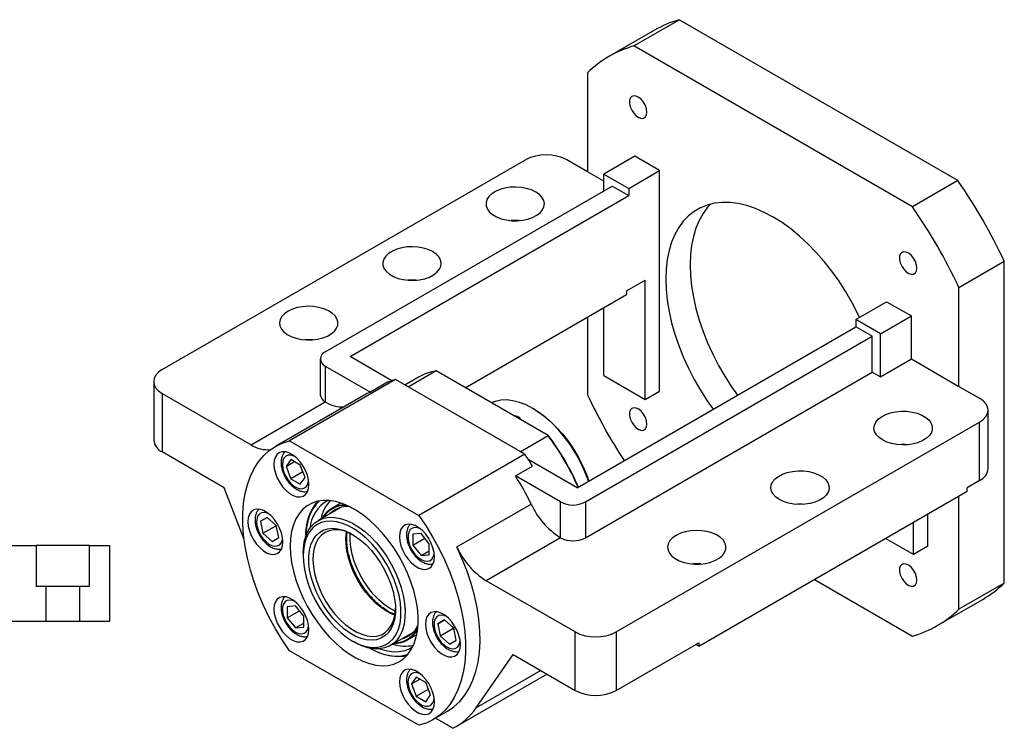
# Paper-space layout 'MBCS40L-J' of a CAD drawing. Header units: millimetres. Extents: x 10 to 324, y 10 to 205.
# Tile 4 of 4: x 179 to 291, y 124 to 205. Entities that reach past the tile are written whole.
import ezdxf

# ---------------------------------------------------------------- set-up
doc = ezdxf.new("R2010")
doc.units = ezdxf.units.MM

psp = doc.layouts.new('MBCS40L-J')

# ---------------------------------------------------------------- linework, layer by layer
at = {"color": 7, "linetype": 'Continuous', "lineweight": 25}
for p, q in [((249.146, 201.9652), (254.3314, 204.9587)), ((286.1512, 186.5895), (254.3314, 204.9587)), ((251.4928, 203.7547), (246.3074, 200.7612)), ((280.9658, 183.596), (249.146, 201.9652)), ((243.8427, 198.9027), (243.8427, 187.6072)), ((195.288, 165.0199), (236.7716, 188.9679)), ((243.8427, 187.6072), (241.4856, 188.9679)), ((249.2638, 189.3769), (245.7283, 187.3359)), ((252.0922, 187.7441), (249.2638, 189.3769)), ((245.7283, 186.5186), (243.8427, 187.6072)), ((245.7283, 185.4308), (245.7283, 187.3359)), ((245.7283, 187.3359), (248.5567, 185.703)), ((248.5567, 185.703), (252.0922, 187.7441)), ((252.0922, 162.5674), (252.0922, 187.7441)), ((213.9085, 167.0616), (246.6711, 185.975)), ((246.6711, 185.975), (248.5567, 184.8865)), ((248.5567, 185.703), (248.5567, 184.8865)), ((286.1512, 186.5895), (280.9658, 183.596)), ((216.7369, 166.5173), (248.5567, 184.8865)), ((286.2691, 174.4104), (291.4545, 177.4039)), ((291.4545, 140.6596), (291.4545, 177.4039)), ((248.321, 173.9993), (250.4423, 175.2239)), ((250.4423, 161.6149), (250.4423, 175.2239)), ((286.2691, 163.1149), (286.2691, 174.4104)), ((229.8907, 162.9514), (248.321, 173.591)), ((248.321, 173.9993), (248.321, 173.591)), ((245.7283, 164.3363), (245.7283, 172.0943)), ((274.484, 170.7356), (278.0195, 172.7766)), ((278.0195, 172.7766), (280.8479, 171.1438)), ((243.8427, 171.0057), (243.8427, 162.1583)), ((277.3124, 169.1027), (280.8479, 171.1438)), ((280.8479, 166.2445), (280.8479, 171.1438)), ((242.6641, 151.5498), (274.484, 169.919)), ((277.3124, 169.1027), (274.484, 170.7356)), ((274.484, 170.7356), (274.484, 169.919)), ((276.3696, 168.8305), (274.484, 169.919)), ((243.607, 149.917), (276.3696, 168.8305)), ((276.3696, 164.7478), (276.3696, 168.8305)), ((277.3124, 164.2035), (277.3124, 169.1027)), ((221.5083, 163.7628), (216.7369, 166.5173)), ((213.3227, 166.2452), (213.3227, 162.1625)), ((213.9085, 165.4288), (219.0603, 162.4547)), ((213.9085, 165.4288), (213.9085, 161.3461)), ((277.3124, 164.2035), (280.8479, 166.2445)), ((280.8479, 166.2445), (286.2691, 163.1149)), ((224.6206, 164.1861), (223.0044, 163.2531)), ((226.5588, 164.8749), (223.3769, 163.0381)), ((239.3477, 157.4921), (226.5588, 164.8749)), ((243.607, 145.8343), (276.3696, 164.7478)), ((245.7283, 164.3363), (250.4423, 161.6149)), ((276.3696, 164.7478), (277.3124, 164.2035)), ((194.3117, 163.6592), (194.3117, 156.9908)), ((221.9212, 163.8784), (209.8297, 156.8981)), ((221.0166, 163.584), (219.0603, 162.4547)), ((236.6785, 155.3592), (221.9212, 163.8784)), ((286.2691, 163.1149), (288.6261, 161.7543)), ((195.288, 162.2985), (195.288, 155.6301)), ((195.288, 162.2985), (205.4253, 156.4464)), ((218.3442, 162.1024), (208.209, 156.2515)), ((250.4423, 161.6149), (252.0922, 162.5674)), ((205.4253, 156.4464), (213.9105, 161.3449)), ((213.9085, 161.3461), (213.9105, 161.3449)), ((237.7155, 160.5292), (237.5977, 160.5972)), ((289.6024, 153.7252), (289.6024, 160.3936)), ((247.1425, 135.0849), (288.6261, 159.0329)), ((288.6261, 152.3645), (288.6261, 159.0329)), ((236.1658, 155.6552), (239.3477, 157.4921)), ((239.3477, 157.4921), (239.4307, 157.4441)), ((209.8297, 156.8981), (224.587, 148.3789)), ((202.3591, 151.5481), (195.288, 155.6301)), ((236.6785, 155.3592), (224.587, 148.3789)), ((209.9687, 154.7507), (209.4244, 153.9762)), ((209.4244, 153.9762), (210.3673, 154.5206)), ((211.0574, 154.1222), (209.9687, 154.7507)), ((211.6017, 152.7193), (211.0574, 154.1222)), ((242.6641, 151.5498), (237.0913, 154.767)), ((209.4244, 153.9762), (209.9687, 152.5733)), ((211.3492, 153.3702), (209.9687, 152.5733)), ((235.6267, 152.8911), (237.583, 154.0205)), ((209.9687, 152.5733), (211.0574, 151.9448)), ((211.0574, 151.9448), (211.6017, 152.7193)), ((240.7785, 149.917), (235.6267, 152.8911)), ((288.6261, 152.3645), (287.2119, 151.5481)), ((204.6336, 145.6483), (202.3591, 151.5481)), ((256.5706, 133.451), (287.2119, 151.1398)), ((287.2119, 151.1398), (287.2119, 151.5481)), ((215.6892, 149.7928), (214.6431, 149.1888)), ((228.9329, 144.781), (237.4182, 149.6794)), ((240.7785, 145.8343), (240.7785, 149.917)), ((243.607, 149.917), (243.607, 145.8343)), ((286.2691, 137.6661), (286.2691, 150.5955)), ((215.6919, 149.294), (213.092, 147.793)), ((215.5531, 149.211), (215.616, 149.2727)), ((282.7335, 144.8785), (282.7335, 148.5545)), ((207.2627, 148.1626), (206.4929, 147.7181)), ((206.4929, 147.7181), (207.2628, 148.1625)), ((206.4929, 147.7181), (206.7747, 146.3411)), ((208.3143, 147.2302), (207.2627, 148.1626)), ((208.1835, 147.3461), (208.2186, 147.1746)), ((281.0836, 143.9261), (281.0836, 147.602)), ((206.7747, 146.3411), (208.2186, 147.1746)), ((206.7747, 146.3411), (207.8263, 145.4087)), ((208.2186, 147.1746), (208.3494, 147.0587)), ((208.5961, 145.8532), (208.3143, 147.2302)), ((224.8464, 146.3304), (223.9036, 146.2461)), ((223.9036, 146.2461), (223.9036, 144.989)), ((225.7892, 145.1576), (224.8464, 146.3304)), ((207.8263, 145.4087), (208.5961, 145.8532)), ((223.9036, 144.989), (225.2841, 145.7859)), ((225.7892, 143.9004), (225.7892, 145.1576)), ((240.7765, 145.8355), (232.2912, 140.9371)), ((240.7785, 145.8343), (240.7765, 145.8355)), ((281.0836, 143.9261), (277.8998, 145.7641)), ((173.6029, 144.9499), (180.8809, 144.9499)), ((180.8809, 144.9499), (180.8809, 140.2833)), ((186.9916, 144.9499), (180.8809, 144.9499)), ((186.9916, 140.2833), (186.9916, 144.9499)), ((186.9916, 144.9499), (189.2696, 144.9499)), ((189.2696, 144.9499), (189.2696, 136.2833)), ((211.3865, 144.0235), (211.3865, 143.7513)), ((223.9036, 144.989), (224.8464, 143.8161)), ((224.8464, 143.8161), (225.7892, 144.3604)), ((282.7335, 144.8785), (281.0836, 143.9261)), ((224.8464, 143.8161), (225.7892, 143.9004)), ((242.4284, 135.0849), (232.2912, 140.9371)), ((269.7665, 141.0688), (280.9658, 134.6036)), ((291.4545, 140.6596), (286.2691, 137.6661)), ((182.021, 140.2833), (180.8809, 140.2833)), ((182.021, 136.2833), (182.021, 140.2833)), ((185.8516, 140.2833), (182.021, 140.2833)), ((185.8516, 140.2833), (185.8516, 136.2833)), ((186.9916, 140.2833), (185.8516, 140.2833)), ((283.8043, 135.8076), (288.9898, 138.801)), ((210.513, 138.0533), (209.5702, 137.969)), ((209.5702, 137.969), (209.5702, 136.7118)), ((209.5702, 136.7118), (210.9507, 137.5088)), ((211.4558, 136.8804), (210.513, 138.0533)), ((182.021, 136.2833), (170.9363, 136.2833)), ((185.8516, 136.2833), (182.021, 136.2833)), ((189.2696, 136.2833), (185.8516, 136.2833)), ((209.5702, 136.7118), (210.513, 135.539)), ((210.513, 135.539), (211.4558, 136.0833)), ((211.4558, 135.6233), (211.4558, 136.8804)), ((227.5331, 136.4608), (226.7633, 136.0162)), ((226.7633, 136.0162), (227.5332, 136.4607)), ((228.5847, 135.5283), (227.5331, 136.4608)), ((210.513, 135.539), (211.4558, 135.6233)), ((221.3246, 133.5321), (223.9246, 135.033)), ((223.8682, 134.9779), (223.7833, 134.9543)), ((226.7633, 136.0162), (227.0451, 134.6392)), ((227.0451, 134.6392), (228.489, 135.4728)), ((228.4539, 135.6443), (228.489, 135.4728)), ((228.489, 135.4728), (228.6198, 135.3568)), ((228.8665, 134.1514), (228.5847, 135.5283)), ((242.4284, 128.4165), (242.4284, 135.0849)), ((247.1425, 135.0849), (247.1425, 128.4165)), ((216.9717, 134.0764), (217.2074, 133.9403)), ((223.309, 134.1773), (224.3552, 134.7812)), ((227.0451, 134.6392), (228.0967, 133.7068)), ((228.0967, 133.7068), (228.8665, 134.1514)), ((247.1425, 128.4165), (256.5706, 133.8592)), ((256.5706, 133.8592), (256.5706, 133.451)), ((224.587, 124.427), (209.8297, 132.9462)), ((256.5706, 133.451), (256.217, 133.6551)), ((231.1306, 126.4151), (235.3574, 132.4986)), ((235.3574, 132.4986), (242.4284, 128.4165)), ((224.302, 129.9246), (223.7577, 129.1502)), ((223.7577, 129.1502), (224.7007, 129.6945)), ((225.3907, 129.2962), (224.302, 129.9246)), ((228.8574, 124.2941), (239.2135, 130.2725)), ((223.7577, 129.1502), (224.302, 127.7472)), ((224.302, 127.7472), (225.6825, 128.5441)), ((225.935, 127.8932), (225.3907, 129.2962)), ((224.302, 127.7472), (225.3907, 127.1187)), ((225.3907, 127.1187), (225.935, 127.8932)), ((226.2076, 125.0737), (227.8575, 126.0262)), ((228.473, 124.0886), (226.4871, 125.2351))]:
    psp.add_line(p, q, dxfattribs=at)
at = {"color": 8, "linetype": 'Continuous', "lineweight": 25}
psp.add_line((238.513, 130.6768), (231.1306, 126.4151), dxfattribs=at)
at = {"color": 7, "linetype": 'Continuous', "lineweight": 25, "flags": 128}
for points in [[(250.6409, 194.4085), (250.5964, 194.7752), (250.4669, 195.1607), (250.2638, 195.5307), (250.0052, 195.8524), (249.7141, 196.0972), (249.4163, 196.2433), (249.1383, 196.2778), (248.9049, 196.1976), (248.7367, 196.0098), (248.6486, 195.7311), (248.6486, 195.3863), (248.7367, 195.006), (248.9049, 194.6239), (249.1383, 194.2742), (249.4163, 193.9878), (249.7141, 193.7901), (250.0052, 193.6988), (250.2638, 193.7219), (250.4669, 193.8574), (250.5964, 194.0933), (250.6409, 194.4085)], [(237.9501, 185.294), (237.4614, 185.527), (236.9052, 185.7023), (236.3016, 185.8137), (235.6724, 185.8571), (235.0403, 185.831), (234.4282, 185.7363), (233.8582, 185.5765), (233.3509, 185.3572), (232.9246, 185.0865), (232.5948, 184.7742), (232.3733, 184.4314), (232.2682, 184.0706), (232.2833, 183.7049), (232.418, 183.3474), (232.6675, 183.0111), (233.0227, 182.7082), (233.4708, 182.4495), (233.9956, 182.2444), (234.5781, 182.1004), (235.1973, 182.0227), (235.8309, 182.014), (236.4558, 182.0746), (237.0496, 182.2025), (237.5907, 182.3929), (238.0596, 182.639), (238.4393, 182.9318), (238.7162, 183.2609), (238.8803, 183.6143), (238.9255, 183.9792), (238.8502, 184.3424), (238.6573, 184.6909), (238.3536, 185.0119), (237.9501, 185.294)], [(274.9212, 170.988), (274.728, 171.394), (274.0733, 172.6646), (273.357, 173.9052), (272.584, 175.1075), (271.7595, 176.2632), (270.8893, 177.3643), (269.9792, 178.4035), (269.0355, 179.3735), (268.0647, 180.2677), (267.0732, 181.0801), (266.068, 181.8051), (265.0559, 182.4378), (264.0437, 182.9737), (263.0385, 183.4093), (262.0471, 183.7416), (261.0762, 183.9683), (260.1325, 184.0879), (259.2224, 184.0995), (258.3522, 184.0031), (257.5278, 183.7993), (256.7547, 183.4895), (256.0384, 183.0758), (255.3837, 182.5612), (254.7951, 181.9489), (254.2766, 181.2434), (253.8317, 180.4493), (253.4634, 179.5721), (253.1744, 178.6179), (252.9665, 177.593), (252.8412, 176.5045), (252.7993, 175.3599), (252.8412, 174.167), (252.9665, 172.9339), (253.1744, 171.669), (253.4634, 170.381), (253.8317, 169.0786), (254.2766, 167.7709), (254.7951, 166.4666), (255.3837, 165.1748), (256.0384, 163.9042), (256.7547, 162.6635), (257.5278, 161.4613), (258.1957, 160.516)], [(257.8928, 183.9042), (257.5764, 183.5546), (257.0579, 182.849), (256.613, 182.0549), (256.2447, 181.1777), (255.9557, 180.2235), (255.7478, 179.1986), (255.6225, 178.1101), (255.5806, 176.9655)], [(226.165, 178.4906), (225.6763, 178.7236), (225.1201, 178.8989), (224.5165, 179.0103), (223.8873, 179.0537), (223.2552, 179.0276), (222.6431, 178.9329), (222.0731, 178.7731), (221.5658, 178.5538), (221.1395, 178.2831), (220.8097, 177.9708), (220.5882, 177.628), (220.4831, 177.2672), (220.4982, 176.9015), (220.6329, 176.544), (220.8824, 176.2077), (221.2376, 175.9048), (221.6857, 175.6461), (222.2105, 175.441), (222.793, 175.297), (223.4122, 175.2193), (224.0458, 175.2106), (224.6707, 175.2712), (225.2644, 175.3991), (225.8056, 175.5895), (226.2745, 175.8356), (226.6542, 176.1284), (226.9311, 176.4575), (227.0951, 176.8109), (227.1404, 177.1757), (227.0651, 177.539), (226.8722, 177.8875), (226.5685, 178.2085), (226.165, 178.4906)], [(281.4743, 176.6088), (281.4298, 176.9755), (281.3002, 177.361), (281.0971, 177.731), (280.8385, 178.0527), (280.5474, 178.2974), (280.2496, 178.4436), (279.9717, 178.4781), (279.7382, 178.3978), (279.57, 178.2101), (279.482, 177.9314), (279.482, 177.5866), (279.57, 177.2062), (279.7382, 176.8242), (279.9717, 176.4745), (280.2496, 176.188), (280.5474, 175.9904), (280.8385, 175.8991), (281.0971, 175.9222), (281.3002, 176.0577), (281.4298, 176.2936), (281.4743, 176.6088)], [(255.5806, 176.9655), (255.6225, 175.7726), (255.7478, 174.5395), (255.9557, 173.2746), (256.2447, 171.9866), (256.613, 170.6842), (257.0579, 169.3765), (257.5764, 168.0722), (258.165, 166.7804), (258.8197, 165.5098), (259.536, 164.2691), (260.309, 163.0669), (260.977, 162.1216)], [(209.6658, 171.6872), (209.2624, 171.4051), (208.9586, 171.0841), (208.7657, 170.7356), (208.6905, 170.3723), (208.7357, 170.0074), (208.8997, 169.6541), (209.1766, 169.325), (209.5563, 169.0322), (210.0253, 168.7861), (210.5664, 168.5957), (211.1601, 168.4678), (211.7851, 168.4072), (212.4186, 168.4159), (213.0378, 168.4936), (213.6203, 168.6376), (214.1452, 168.8427), (214.5933, 169.1014), (214.9484, 169.4043), (215.1979, 169.7406), (215.3326, 170.0981), (215.3477, 170.4638), (215.2426, 170.8246), (215.0211, 171.1674), (214.6913, 171.4797), (214.2651, 171.7504), (213.7577, 171.9697), (213.1877, 172.1295), (212.5756, 172.2242), (211.9435, 172.2503), (211.3143, 172.2069), (210.7107, 172.0955), (210.1545, 171.9202), (209.6658, 171.6872)], [(212.4905, 168.4213), (211.9435, 168.4398), (211.5552, 168.4213)], [(195.288, 165.0199), (194.8734, 164.7283), (194.5654, 164.3956), (194.3757, 164.0346), (194.3117, 163.6592), (194.3757, 163.2838), (194.5654, 162.9228), (194.8734, 162.5901), (195.288, 162.2985)], [(243.966, 152.3014), (243.8439, 152.6507), (243.4492, 153.6361), (242.9858, 154.6075), (242.4593, 155.5533), (241.8758, 156.4625), (241.2421, 157.3245), (240.5656, 158.1292), (239.8543, 158.867), (239.1166, 159.5294), (238.3611, 160.1087), (237.5965, 160.5979), (236.832, 160.9913), (236.0765, 161.2845), (235.3387, 161.4738), (234.6275, 161.5572), (233.951, 161.5336), (233.3173, 161.4032), (232.8674, 161.233)], [(288.6261, 159.0329), (289.0406, 159.3245), (289.3487, 159.6572), (289.5383, 160.0182), (289.6024, 160.3936), (289.5383, 160.769), (289.3487, 161.13), (289.0406, 161.4627), (288.6261, 161.7543)], [(237.7155, 160.5292), (238.0974, 160.2965), (238.8589, 159.7596), (239.6064, 159.1346), (240.331, 158.4291), (241.0238, 157.6516), (241.6764, 156.8116), (242.2809, 155.9192), (242.83, 154.9854), (243.3171, 154.0214), (243.7361, 153.0389), (243.9955, 152.3184)], [(250.6409, 158.8033), (250.5964, 159.17), (250.4669, 159.5555), (250.2638, 159.9255), (250.0052, 160.2472), (249.7141, 160.492), (249.4163, 160.6381), (249.1383, 160.6726), (248.9049, 160.5924), (248.7367, 160.4046), (248.6486, 160.1259), (248.6486, 159.7811), (248.7367, 159.4008), (248.9049, 159.0188), (249.1383, 158.669), (249.4163, 158.3826), (249.7141, 158.1849), (250.0052, 158.0936), (250.2638, 158.1167), (250.4669, 158.2522), (250.5964, 158.4881), (250.6409, 158.8033)], [(277.5481, 156.9919), (277.1446, 157.274), (276.8409, 157.5951), (276.6479, 157.9435), (276.5727, 158.3068), (276.6179, 158.6717), (276.7819, 159.025), (277.0588, 159.3541), (277.4386, 159.647), (277.9075, 159.893), (278.4486, 160.0834), (279.0424, 160.2113), (279.6673, 160.272), (280.3008, 160.2633), (280.9201, 160.1855), (281.5026, 160.0415), (282.0274, 159.8364), (282.4755, 159.5777), (282.8307, 159.2748), (283.0802, 158.9385), (283.2149, 158.581), (283.2299, 158.2153), (283.1249, 157.8545), (282.9034, 157.5118), (282.5736, 157.1994), (282.1473, 156.9287), (281.64, 156.7095), (281.07, 156.5496), (280.4579, 156.4549), (279.8258, 156.4288), (279.1966, 156.4723), (278.5929, 156.5836), (278.0367, 156.759), (277.5481, 156.9919)], [(209.8297, 132.9462), (208.997, 134.1728), (208.2207, 135.4439), (207.506, 136.7507), (206.8577, 138.0843), (206.2805, 139.4357), (205.7781, 140.7954), (205.3541, 142.1542), (205.0114, 143.5028), (204.7522, 144.8319), (204.5785, 146.1325), (204.4913, 147.3955), (204.4913, 148.6124), (204.5785, 149.7748), (204.7522, 150.8747), (205.0114, 151.9047), (205.3541, 152.8575), (205.7781, 153.7268), (206.2805, 154.5065), (206.8577, 155.1913), (207.506, 155.7765), (208.2207, 156.2582), (208.997, 156.6329), (209.8297, 156.8981)], [(208.0382, 154.2322), (208.0819, 153.7259), (208.2114, 153.1912), (208.4208, 152.6514), (208.7011, 152.1302), (209.0399, 151.6503), (209.4225, 151.2327), (209.8322, 150.8956), (210.2511, 150.6539), (210.6607, 150.5179), (211.0434, 150.4937), (211.3822, 150.5824), (211.6625, 150.7801), (211.8719, 151.078), (212.0013, 151.4633), (212.0451, 151.919), (212.0013, 152.4253), (211.8719, 152.96), (211.6625, 153.4998), (211.3822, 154.021), (211.0434, 154.5009), (210.6607, 154.9185), (210.2511, 155.2556), (209.8322, 155.4974), (209.4225, 155.6333), (209.0399, 155.6575), (208.7011, 155.5688), (208.4208, 155.3712), (208.2114, 155.0732), (208.0819, 154.6879), (208.0382, 154.2322)], [(265.763, 150.1885), (265.3595, 150.4706), (265.0558, 150.7917), (264.8628, 151.1401), (264.7876, 151.5034), (264.8328, 151.8683), (264.9968, 152.2216), (265.2737, 152.5507), (265.6535, 152.8436), (266.1224, 153.0896), (266.6635, 153.28), (267.2573, 153.4079), (267.8822, 153.4686), (268.5157, 153.4599), (269.1349, 153.3821), (269.7175, 153.2381), (270.2423, 153.033), (270.6904, 152.7743), (271.0456, 152.4714), (271.295, 152.1351), (271.4297, 151.7776), (271.4448, 151.4119), (271.3397, 151.0511), (271.1183, 150.7084), (270.7885, 150.396), (270.3622, 150.1253), (269.8549, 149.9061), (269.2849, 149.7462), (268.6728, 149.6515), (268.0407, 149.6254), (267.4114, 149.6689), (266.8078, 149.7802), (266.2516, 149.9556), (265.763, 150.1885)], [(209.9015, 144.8807), (209.9429, 143.9599), (210.0666, 143.0018), (210.2713, 142.0172), (210.5545, 141.0172), (210.9131, 140.0132), (211.3431, 139.0166), (211.8395, 138.0386), (212.3967, 137.0904), (213.0085, 136.1826), (213.6678, 135.3256), (214.3673, 134.529), (215.0989, 133.802), (215.8544, 133.1527), (216.6253, 132.5884), (217.4028, 132.1157), (218.1781, 131.7398), (218.9424, 131.465), (219.687, 131.2944), (220.4036, 131.2299), (221.084, 131.2724), (221.7204, 131.4212), (222.3057, 131.6747), (222.8333, 132.0301), (223.2971, 132.4833), (223.692, 133.0291), (224.0134, 133.6615), (224.2576, 134.3731), (224.422, 135.1561), (224.5047, 136.0014), (224.5047, 136.8995), (224.422, 137.8403), (224.2576, 138.813), (224.0134, 139.8067), (223.692, 140.8101), (223.2971, 141.8119), (222.8333, 142.8006), (222.3057, 143.7651), (221.7204, 144.6944), (221.084, 145.578), (220.4036, 146.406), (219.687, 147.1689), (218.9424, 147.858), (218.1781, 148.4657), (217.4028, 148.9849), (216.6253, 149.4098), (215.8544, 149.7356), (215.0989, 149.9586), (214.3673, 150.0763), (213.6678, 150.0874), (213.0085, 149.9916), (212.3967, 149.7901), (211.8395, 149.4853), (211.3431, 149.0804), (210.9131, 148.5802), (210.5545, 147.9902), (210.2713, 147.3173), (210.0666, 146.5689), (209.9429, 145.7537), (209.9015, 144.8807)], [(213.2408, 150.0383), (212.8752, 149.6713), (212.4794, 149.1258), (212.1583, 148.4923), (211.9158, 147.7781), (211.7547, 146.9917), (211.6769, 146.1423), (211.6708, 145.9347)], [(205.0696, 147.6701), (205.1134, 147.1638), (205.2428, 146.6291), (205.4523, 146.0893), (205.7325, 145.5681), (206.0714, 145.0882), (206.454, 144.6706), (206.8637, 144.3335), (207.2825, 144.0917), (207.6922, 143.9558), (208.0748, 143.9316), (208.4137, 144.0203), (208.6939, 144.218), (208.9034, 144.5159), (209.0328, 144.9012), (209.0766, 145.3569), (209.0328, 145.8632), (208.9034, 146.3979), (208.6939, 146.9377), (208.4137, 147.4589), (208.0748, 147.9388), (207.6922, 148.3564), (207.2825, 148.6935), (206.8637, 148.9353), (206.454, 149.0712), (206.0714, 149.0954), (205.7325, 149.0067), (205.4523, 148.8091), (205.2428, 148.5111), (205.1134, 148.1258), (205.0696, 147.6701)], [(211.3865, 144.0235), (211.4095, 144.6079), (211.5142, 145.3503), (211.7019, 146.0243), (211.9699, 146.6201), (212.3143, 147.129), (212.7301, 147.5437), (213.2111, 147.858), (213.7505, 148.0673), (214.3402, 148.1687), (214.9718, 148.1607), (215.636, 148.0433), (216.3232, 147.8182), (217.0232, 147.4889), (217.726, 147.06), (218.4212, 146.5378), (219.0987, 145.9299), (219.7486, 145.2452), (220.3615, 144.4937), (220.9284, 143.6863), (221.4411, 142.8348), (221.892, 141.9517), (222.2747, 141.0498), (222.5834, 140.1422), (222.8138, 139.2422), (222.9625, 138.3629), (223.0272, 137.5171), (223.0071, 136.7172), (222.9024, 135.9749), (222.7147, 135.3009), (222.4467, 134.7051), (222.4467, 134.7051)], [(221.9989, 134.8102), (222.2604, 135.3939), (222.4416, 136.0554), (222.54, 136.7846), (222.554, 137.5706), (222.4834, 138.4014), (222.3292, 139.2644), (222.0938, 140.1465), (221.7808, 141.0344), (221.3949, 141.9146), (220.942, 142.7738), (220.4289, 143.5989), (219.8634, 144.3774), (219.2541, 145.0976), (218.6102, 145.7484), (217.9415, 146.3201), (217.2581, 146.804), (216.5703, 147.1927), (215.8887, 147.4803), (215.2235, 147.6625), (214.5848, 147.7366), (213.9823, 147.7014), (213.4251, 147.5574), (212.9217, 147.3068), (212.4797, 146.9534), (212.1059, 146.5027), (211.8058, 145.9613), (211.584, 145.3375), (211.4439, 144.6408), (211.3876, 143.8818), (211.416, 143.0718), (211.5286, 142.2233), (211.7237, 141.3491), (211.9984, 140.4624), (212.3485, 139.5767), (212.7688, 138.7053), (213.2527, 137.8616), (213.793, 137.0583), (214.3815, 136.3075), (215.0093, 135.6207), (215.6669, 135.0083), (216.3442, 134.4795), (217.0311, 134.0424), (217.7171, 133.7036), (218.3918, 133.4682), (219.045, 133.3398), (219.6668, 133.3204), (220.2477, 133.4101), (220.779, 133.6078), (221.2526, 133.9103), (221.6613, 134.3132), (221.9989, 134.8102)], [(222.3715, 145.9577), (222.4153, 145.4514), (222.5447, 144.9167), (222.7541, 144.377), (223.0344, 143.8558), (223.3732, 143.3759), (223.7559, 142.9583), (224.1655, 142.6212), (224.5844, 142.3794), (224.9941, 142.2434), (225.3767, 142.2193), (225.7156, 142.308), (225.9958, 142.5056), (226.2052, 142.8036), (226.3347, 143.1888), (226.3784, 143.6446), (226.3347, 144.1509), (226.2052, 144.6856), (225.9958, 145.2253), (225.7156, 145.7465), (225.3767, 146.2264), (224.9941, 146.644), (224.5844, 146.9811), (224.1655, 147.2229), (223.7559, 147.3589), (223.3732, 147.383), (223.0344, 147.2943), (222.7541, 147.0967), (222.5447, 146.7987), (222.4153, 146.4135), (222.3715, 145.9577)], [(224.587, 148.3789), (225.4196, 147.1523), (226.1959, 145.8813), (226.9106, 144.5745), (227.5589, 143.2408), (228.1361, 141.8895), (228.6385, 140.5298), (229.0625, 139.171), (229.4053, 137.8224), (229.6644, 136.4932), (229.8381, 135.1927), (229.9253, 133.9296), (229.9253, 132.7128), (229.8381, 131.5504), (229.6644, 130.4504), (229.4053, 129.4205), (229.0625, 128.4676), (228.6385, 127.5984), (228.1361, 126.8186), (227.5589, 126.1338), (226.9106, 125.5486), (226.1959, 125.067), (225.4196, 124.6923), (224.587, 124.427)], [(221.4263, 135.4614), (221.1063, 134.9962), (220.7156, 134.6256), (220.2608, 134.356), (219.7497, 134.1919), (219.1912, 134.1363), (218.5947, 134.19), (217.9704, 134.3521), (217.329, 134.6198), (216.6816, 134.9886), (216.0391, 135.4522), (215.4126, 136.0026), (214.8128, 136.6304), (214.25, 137.3248), (213.7337, 138.074), (213.2729, 138.8653), (212.8753, 139.6849), (212.5479, 140.5189), (212.2962, 141.3531), (212.1245, 142.1731), (212.0357, 142.9649), (212.0314, 143.715), (212.1117, 144.4106), (212.2751, 145.0397), (212.5189, 145.5916), (212.8389, 146.0568), (213.2296, 146.4274), (213.6844, 146.697), (214.1955, 146.8611), (214.754, 146.9167), (215.3505, 146.8631), (215.9748, 146.701), (216.6162, 146.4332), (217.2636, 146.0644), (217.9061, 145.6008), (218.5326, 145.0505), (219.1324, 144.4227), (219.6952, 143.7282), (220.2115, 142.979), (220.6723, 142.1878), (221.0699, 141.3681), (221.3973, 140.5341), (221.649, 139.7), (221.8207, 138.8799), (221.9095, 138.0881), (221.9138, 137.338), (221.8335, 136.6424), (221.6701, 136.0133), (221.4263, 135.4614)], [(217.0927, 146.1713), (216.6597, 146.3859), (216.0406, 146.6106), (215.4422, 146.7293), (214.8754, 146.7396), (214.3503, 146.6415), (213.8761, 146.4367), (213.4614, 146.1289), (213.1135, 145.7235), (212.8388, 145.2278), (212.642, 144.6507), (212.5267, 144.0024), (212.4949, 143.2945), (212.5472, 142.5396), (212.6827, 141.7512), (212.899, 140.9434), (213.1922, 140.1306), (213.557, 139.3272), (213.987, 138.5477), (214.4745, 137.806), (215.0108, 137.1152), (215.5863, 136.4877), (216.1907, 135.9348), (216.8133, 135.4661), (217.4429, 135.0903), (218.0684, 134.8138), (218.6785, 134.6418), (219.2623, 134.5771), (219.8096, 134.6211), (220.3103, 134.7729), (220.7558, 135.0298), (221.1379, 135.3872), (221.4499, 135.8387), (221.4499, 135.8387)], [(253.9779, 146.1064), (253.5744, 145.8243), (253.2707, 145.5033), (253.0777, 145.1548), (253.0025, 144.7916), (253.0477, 144.4267), (253.2117, 144.0733), (253.4886, 143.7442), (253.8684, 143.4514), (254.3373, 143.2053), (254.8784, 143.0149), (255.4721, 142.887), (256.0971, 142.8264), (256.7306, 142.8351), (257.3498, 142.9128), (257.9324, 143.0569), (258.4572, 143.2619), (258.9053, 143.5206), (259.2605, 143.8236), (259.5099, 144.1598), (259.6446, 144.5173), (259.6597, 144.883), (259.5546, 145.2438), (259.3332, 145.5866), (259.0033, 145.899), (258.5771, 146.1696), (258.0698, 146.3889), (257.4998, 146.5487), (256.8876, 146.6434), (256.2556, 146.6695), (255.6263, 146.6261), (255.0227, 146.5147), (254.4665, 146.3394), (253.9779, 146.1064)], [(227.8575, 126.0262), (227.8802, 126.0394), (228.6077, 126.5383), (229.2651, 127.1454), (229.8479, 127.8564), (230.3519, 128.666), (230.7734, 129.5686), (231.1094, 130.5576), (231.3575, 131.6259), (231.5159, 132.7659), (231.5835, 133.9694), (231.5598, 135.2278), (231.445, 136.532), (231.2398, 137.8726), (230.9458, 139.2401), (230.5651, 140.6246), (230.1004, 142.0163), (229.5551, 143.4051), (228.9329, 144.781)], [(256.8025, 142.8405), (256.2556, 142.859), (255.8672, 142.8405)], [(281.4743, 141.0036), (281.4298, 141.3703), (281.3002, 141.7558), (281.0971, 142.1258), (280.8385, 142.4475), (280.5474, 142.6922), (280.2496, 142.8384), (279.9717, 142.8729), (279.7382, 142.7927), (279.57, 142.6049), (279.482, 142.3262), (279.482, 141.9814), (279.57, 141.6011), (279.7382, 141.2191), (279.9717, 140.8693), (280.2496, 140.5829), (280.5474, 140.3852), (280.8385, 140.2939), (281.0971, 140.317), (281.3002, 140.4525), (281.4298, 140.6884), (281.4743, 141.0036)], [(208.0382, 137.6806), (208.0819, 137.1743), (208.2114, 136.6396), (208.4208, 136.0998), (208.7011, 135.5786), (209.0399, 135.0987), (209.4225, 134.6811), (209.8322, 134.344), (210.2511, 134.1022), (210.6607, 133.9663), (211.0434, 133.9421), (211.3822, 134.0308), (211.6625, 134.2285), (211.8719, 134.5264), (212.0013, 134.9117), (212.0451, 135.3674), (212.0013, 135.8737), (211.8719, 136.4084), (211.6625, 136.9482), (211.3822, 137.4694), (211.0434, 137.9493), (210.6607, 138.3669), (210.2511, 138.704), (209.8322, 138.9458), (209.4225, 139.0817), (209.0399, 139.1059), (208.7011, 139.0172), (208.4208, 138.8196), (208.2114, 138.5216), (208.0819, 138.1363), (208.0382, 137.6806)], [(225.34, 135.9682), (225.3838, 135.4619), (225.5132, 134.9272), (225.7227, 134.3875), (226.0029, 133.8663), (226.3418, 133.3864), (226.7244, 132.9688), (227.1341, 132.6317), (227.5529, 132.3899), (227.9626, 132.254), (228.3452, 132.2298), (228.6841, 132.3185), (228.9643, 132.5161), (229.1738, 132.8141), (229.3032, 133.1993), (229.347, 133.6551), (229.3032, 134.1614), (229.1738, 134.6961), (228.9643, 135.2358), (228.6841, 135.757), (228.3452, 136.2369), (227.9626, 136.6546), (227.5529, 136.9916), (227.1341, 137.2334), (226.7244, 137.3694), (226.3418, 137.3935), (226.0029, 137.3048), (225.7227, 137.1072), (225.5132, 136.8092), (225.3838, 136.424), (225.34, 135.9682)], [(222.4467, 134.7051), (222.1023, 134.1961), (221.6865, 133.7815), (221.2055, 133.4672), (220.6661, 133.2578), (220.0764, 133.1564), (219.4448, 133.1645), (218.7806, 133.2819), (218.0934, 133.5069), (217.3934, 133.8363), (217.2074, 133.9403)], [(223.2106, 132.3624), (222.8626, 132.2945), (222.1829, 132.2503), (221.4669, 132.313), (220.7227, 132.4818), (219.9586, 132.7549), (219.1834, 133.1292), (218.9749, 133.2462)], [(219.0047, 133.2307), (219.694, 132.8874), (220.4611, 132.5972), (221.2094, 132.4128), (221.9301, 132.3363), (222.6148, 132.3685), (223.2555, 132.5092), (223.3435, 132.5382)], [(223.873, 133.3564), (223.5618, 133.1725), (222.9876, 132.9412), (222.3634, 132.8152), (221.6965, 132.796), (220.9953, 132.8838), (220.268, 133.0777), (220.0505, 133.1545)], [(222.3715, 129.4061), (222.4153, 128.8998), (222.5447, 128.3651), (222.7541, 127.8254), (223.0344, 127.3042), (223.3732, 126.8243), (223.7559, 126.4066), (224.1655, 126.0696), (224.5844, 125.8278), (224.9941, 125.6918), (225.3767, 125.6677), (225.7156, 125.7564), (225.9958, 125.954), (226.2052, 126.252), (226.3347, 126.6372), (226.3784, 127.093), (226.3347, 127.5993), (226.2052, 128.134), (225.9958, 128.6737), (225.7156, 129.1949), (225.3767, 129.6748), (224.9941, 130.0924), (224.5844, 130.4295), (224.1655, 130.6713), (223.7559, 130.8072), (223.3732, 130.8314), (223.0344, 130.7427), (222.7541, 130.5451), (222.5447, 130.2471), (222.4153, 129.8619), (222.3715, 129.4061)]]:
    psp.add_lwpolyline(points, dxfattribs=at)
at = {"color": 8, "linetype": 'Continuous', "lineweight": 25, "flags": 128}
for points in [[(210.4445, 155.1093), (210.3331, 155.1629), (209.9837, 155.2651), (209.665, 155.2559), (209.3957, 155.1359), (209.1912, 154.9119), (209.0636, 154.597), (209.0203, 154.2095)], [(209.0203, 154.2095), (209.0636, 153.7719), (209.1912, 153.3097), (209.3957, 152.8497), (209.665, 152.4186), (209.9837, 152.0415), (210.3331, 151.7404), (210.693, 151.5326), (211.0424, 151.4304), (211.361, 151.4395), (211.6304, 151.5596), (211.8348, 151.7836), (211.9624, 152.0985), (212.0042, 152.4075)], [(207.476, 148.5472), (207.2754, 148.6365), (206.9319, 148.7113), (206.6239, 148.6741), (206.3694, 148.5271), (206.1832, 148.279), (206.0762, 147.944), (206.0545, 147.5417), (206.1193, 147.0955), (206.267, 146.6313), (206.489, 146.1761)], [(221.8425, 136.9899), (221.5281, 137.1164), (220.8992, 137.4432), (220.2717, 137.8664), (219.6568, 138.3784), (219.0655, 138.9699), (218.5084, 139.6305), (217.9954, 140.3484), (217.5356, 141.1107), (217.1373, 141.9039), (216.8075, 142.7138), (216.5522, 143.5259), (216.3759, 144.3258), (216.2818, 145.0991), (216.2715, 145.8322), (216.3452, 146.5118), (216.3453, 146.5124)], [(221.883, 137.4417), (221.2535, 137.787), (220.6275, 138.2273), (220.0162, 138.7547), (219.4304, 139.36), (218.8808, 140.0321), (218.377, 140.7593), (217.9281, 141.5284), (217.542, 142.3258), (217.2257, 143.1372), (216.9848, 143.9481), (216.8236, 144.7441), (216.7449, 145.511), (216.7503, 146.2351), (216.7585, 146.341)], [(224.7779, 146.8348), (224.4891, 146.9532), (224.1526, 147.0001), (223.8565, 146.935), (223.6178, 146.7617), (223.4506, 146.4903), (223.3645, 146.1365), (223.3645, 145.721), (223.4506, 145.2678), (223.6178, 144.8033), (223.8565, 144.3545), (224.1526, 143.9474), (224.4891, 143.6058), (224.8464, 143.3495), (225.2036, 143.1933), (225.5401, 143.1464), (225.8363, 143.2115), (226.0749, 143.3848), (226.2421, 143.6563), (226.3283, 144.01), (226.3376, 144.1331)], [(206.489, 146.1761), (206.7722, 145.7563), (207.1004, 145.3963), (207.4544, 145.117), (207.8136, 144.9347), (208.1572, 144.86), (208.4651, 144.8972), (208.7196, 145.0442), (208.9058, 145.2923), (209.0128, 145.6273), (209.0357, 145.8454)], [(210.4445, 138.5577), (210.1558, 138.6761), (209.8193, 138.723), (209.5231, 138.6579), (209.2845, 138.4846), (209.1173, 138.2132), (209.0311, 137.8594), (209.0311, 137.4438), (209.1173, 136.9906), (209.2845, 136.5261), (209.5231, 136.0773), (209.8193, 135.6703), (210.1558, 135.3287), (210.513, 135.0723)], [(227.7464, 136.8453), (227.5458, 136.9347), (227.2022, 137.0094), (226.8943, 136.9722), (226.6398, 136.8253), (226.4536, 136.5771), (226.3466, 136.2422), (226.3248, 135.8399), (226.3897, 135.3937), (226.5374, 134.9295), (226.7593, 134.4742), (227.0426, 134.0544), (227.3708, 133.6944), (227.7248, 133.4152), (228.084, 133.2329), (228.4276, 133.1582), (228.7355, 133.1954), (228.99, 133.3423), (229.1762, 133.5905), (229.2832, 133.9254), (229.3061, 134.1436)], [(210.513, 135.0723), (210.8703, 134.9162), (211.2068, 134.8693), (211.5029, 134.9344), (211.7416, 135.1077), (211.9088, 135.3791), (211.9949, 135.7329), (212.0042, 135.8559)], [(224.7779, 130.2832), (224.6664, 130.3368), (224.317, 130.4391), (223.9984, 130.4299), (223.729, 130.3098), (223.5246, 130.0858), (223.397, 129.7709), (223.3536, 129.3834), (223.397, 128.9459), (223.5246, 128.4836), (223.729, 128.0236), (223.9984, 127.5926), (224.317, 127.2155), (224.6664, 126.9143), (225.0263, 126.7066), (225.3757, 126.6043), (225.6944, 126.6135), (225.9637, 126.7335), (226.1682, 126.9575), (226.2958, 127.2724), (226.3376, 127.5815)]]:
    psp.add_lwpolyline(points, dxfattribs=at)
at = {"color": 7, "linetype": 'Continuous', "lineweight": 25}
for centre, radius, start, end in [((257.8447, 192.7274), 12.7259, 106.026108, 119.942459), ((252.6309, 189.8074), 12.6474, 105.994383, 134.016369), ((239.1286, 184.4188), 5.1234, 62.609682, 117.390331), ((232.964, 149.7582), 64.6949, 25.297955, 34.702045), ((227.7786, 146.7647), 64.6949, 25.297955, 34.702045), ((235.5931, 176.3009), 5.7463, 85.332041, 94.667897), ((223.808, 169.4979), 5.7459, 85.331756, 94.668244), ((214.2183, 166.2452), 0.8732, 110.783345, 249.216716), ((227.4847, 159.1985), 5.7515, 99.264404, 119.866818), ((223.4052, 157.7813), 6.2751, 103.679694, 112.37331), ((214.3236, 162.2623), 1.0059, 185.695011, 245.625299), ((221.3591, 156.878), 6.0319, 112.402612, 119.988706), ((302.3486, 189.8119), 64.7121, 205.298319, 212.917717), ((215.8549, 164.3648), 3.5917, 237.224221, 273.126044), ((216.5137, 140.2609), 28.606, 23.378027, 37.039125), ((216.7949, 140.4235), 28.321, 23.31068, 36.940686), ((195.9798, 157.1571), 1.6764, 185.694365, 245.625824), ((207.3509, 159.42), 3.5426, 237.073801, 274.946819), ((279.9051, 150.7206), 5.7458, 85.331658, 94.66828), ((211.6991, 137.5064), 30.7033, 32.538147, 35.553491), ((287.9342, 153.8915), 1.6765, 294.37455, 354.305356), ((209.4171, 136.1653), 31.0917, 25.763192, 32.544159), ((217.5224, 146.2523), 5.8637, 140.128857, 183.432558), ((216.2234, 146.4987), 4.1131, 119.240834, 174.702439), ((217.8294, 147.042), 4.5365, 138.158122, 168.277833), ((216.1878, 146.5132), 3.0817, 89.471494, 150.463846), ((245.5713, 153.4134), 8.9675, 204.607134, 237.676844), ((242.1927, 152.6464), 3.074, 242.609606, 297.390374), ((268.12, 143.9176), 5.7454, 85.331373, 94.668627), ((216.2122, 146.478), 3.0581, 87.218196, 148.047962), ((216.4744, 146.4622), 2.9405, 86.560415, 134.73944), ((242.1927, 148.5637), 3.074, 242.609606, 297.390374), ((237.086, 148.515), 8.9675, 204.607134, 237.676844), ((282.634, 149.7934), 12.6976, 300.03645, 314.000191), ((217.5329, 137.8165), 4.3881, 333.209829, 359.884306), ((277.4809, 146.7613), 12.6474, 285.994383, 314.016369), ((221.7645, 136.853), 3.0816, 269.529969, 330.523937), ((221.7415, 136.8993), 3.0657, 272.029879, 332.693195), ((221.8321, 137.1653), 2.986, 285.645108, 333.044298), ((244.7855, 139.634), 5.1234, 242.609632, 297.390343), ((223.0431, 138.0048), 4.5313, 251.699042, 281.854265), ((244.7855, 132.9656), 5.1234, 242.609632, 297.390343), ((225.3328, 130.357), 7.011, 296.609055, 325.788461)]:
    psp.add_arc(centre, radius, start, end, dxfattribs=at)
for points, knots in [([(235.393, 159.775), (235.4459, 159.7765), (235.5944, 159.7808), (235.7934, 159.7339), (235.9119, 159.6752), (235.9584, 159.6522)], [0, 0, 0, 0, 0.25118306, 0.70563893, 1, 1, 1, 1]), ([(235.9584, 159.6522), (236.018, 159.6088), (236.1371, 159.5221), (236.2112, 159.3874), (236.1996, 159.3102), (236.1967, 159.2909)], [0, 0, 0, 0, 0.42862321, 0.85721114, 1, 1, 1, 1]), ([(209.2575, 155.6225), (209.2517, 155.6175), (209.1554, 155.534), (209.0322, 155.3033), (208.897, 154.9422), (208.8605, 154.6389), (208.8561, 154.3792), (208.8696, 154.1062), (208.9437, 153.69), (209.1071, 153.1969), (209.3385, 152.7184), (209.6289, 152.2719), (209.9686, 151.8735), (210.3485, 151.5384), (210.7601, 151.2804), (211.1725, 151.1286), (211.549, 151.0731), (211.7692, 151.1119), (211.8662, 151.129)], [0, 0, 0, 0, 0.00417117, 0.06962683, 0.13711253, 0.20974983, 0.22331468, 0.26509956, 0.34135343, 0.41732071, 0.49301059, 0.56868376, 0.64470432, 0.72147223, 0.79944513, 0.87868353, 0.94655207, 1, 1, 1, 1]), ([(206.299, 149.0581), (206.252, 149.008), (206.1218, 148.8692), (205.9886, 148.5702), (205.8941, 148.1809), (205.8796, 147.7384), (205.9441, 147.2604), (206.0872, 146.7678), (206.255, 146.3879), (206.4152, 146.0957), (206.5916, 145.8127), (206.8639, 145.4583), (207.2292, 145.097), (207.6293, 144.8083), (208.0384, 144.6137), (208.4349, 144.5286), (208.724, 144.5156), (208.8696, 144.5606), (208.8999, 144.57)], [0, 0, 0, 0, 0.0372966, 0.10331585, 0.17247989, 0.24551989, 0.32104043, 0.39695596, 0.47258766, 0.49909571, 0.53959852, 0.61524632, 0.69154566, 0.76888765, 0.84756628, 0.91700155, 0.98273347, 1, 1, 1, 1]), ([(223.5971, 147.3466), (223.5775, 147.3286), (223.4691, 147.2294), (223.3407, 146.9791), (223.2188, 146.6104), (223.1779, 146.1835), (223.2145, 145.7161), (223.3312, 145.2257), (223.5216, 144.7363), (223.7767, 144.2681), (224.0872, 143.8382), (224.4434, 143.4621), (224.8363, 143.1553), (225.2418, 142.9396), (225.6398, 142.8284), (225.963, 142.8), (226.1429, 142.8452), (226.2039, 142.8605)], [0, 0, 0, 0, 0.01452064, 0.07998985, 0.1478646, 0.2196244, 0.29451899, 0.37046629, 0.4461904, 0.52170366, 0.59735249, 0.67347322, 0.75052828, 0.82889574, 0.89924751, 0.96585259, 1, 1, 1, 1]), ([(221.8452, 137.0766), (221.6951, 137.1392), (221.3555, 137.2807), (220.813, 137.6062), (220.2332, 138.028), (219.6638, 138.5288), (219.1149, 139.0975), (218.5953, 139.7265), (218.1136, 140.4056), (217.6779, 141.1239), (217.2952, 141.87), (216.9717, 142.6317), (216.7124, 143.3965), (216.5215, 144.1515), (216.4001, 144.8856), (216.3552, 145.5817), (216.3628, 146.1062), (216.4084, 146.3742), (216.4205, 146.4457)], [0, 0, 0, 0, 0.05214381, 0.11800768, 0.18386529, 0.2497874, 0.31579808, 0.38189122, 0.44804694, 0.51423975, 0.58044178, 0.64661768, 0.71273553, 0.77876664, 0.84468506, 0.91047298, 0.97613244, 1, 1, 1, 1]), ([(209.2655, 139.0691), (209.2406, 139.0458), (209.1279, 138.94), (208.998, 138.6816), (208.8809, 138.3093), (208.8445, 137.8796), (208.8859, 137.4102), (209.0072, 136.9192), (209.2017, 136.4306), (209.4604, 135.9641), (209.7739, 135.537), (210.1256, 135.1718), (210.4184, 134.9453), (210.6612, 134.7961), (210.9197, 134.6637), (211.266, 134.5569), (211.6127, 134.5223), (211.8014, 134.5667), (211.8702, 134.5829)], [0, 0, 0, 0, 0.018549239, 0.084078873, 0.152155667, 0.224136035, 0.299146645, 0.375083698, 0.450780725, 0.526281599, 0.601943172, 0.678096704, 0.750851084, 0.774052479, 0.816262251, 0.894803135, 0.961629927, 1, 1, 1, 1]), ([(226.5697, 137.3562), (226.5268, 137.3117), (226.3997, 137.1797), (226.2667, 136.8891), (226.1677, 136.5031), (226.1487, 136.0631), (226.2086, 135.5867), (226.3474, 135.0943), (226.5573, 134.6091), (226.8294, 134.1502), (227.154, 133.7343), (227.5217, 133.3764), (227.9235, 133.0924), (228.3334, 132.9032), (228.7293, 132.8248), (229.0095, 132.8147), (229.1464, 132.8588), (229.1688, 132.8661)], [0, 0, 0, 0, 0.03360767, 0.09953799, 0.16850634, 0.24137365, 0.3168383, 0.39279482, 0.46847164, 0.54401824, 0.61981082, 0.69618735, 0.77363261, 0.85241428, 0.92163483, 0.98718632, 1, 1, 1, 1]), ([(223.5879, 130.7971), (223.5155, 130.7016), (223.3679, 130.5071), (223.2399, 130.1418), (223.1799, 129.7282), (223.1999, 129.2678), (223.2996, 128.7803), (223.4749, 128.2887), (223.7169, 127.8145), (224.0162, 127.375), (224.3634, 126.9861), (224.7491, 126.6631), (225.1509, 126.4282), (225.5494, 126.2939), (225.9023, 126.247), (226.1128, 126.288), (226.2012, 126.3052)], [0, 0, 0, 0, 0.06493177, 0.13220426, 0.20322954, 0.27772935, 0.35377932, 0.42969381, 0.50535275, 0.58105987, 0.6571685, 0.73410797, 0.81230886, 0.88353955, 0.95112833, 1, 1, 1, 1])]:
    psp.add_open_spline(points, degree=3, knots=knots, dxfattribs=at)

doc.saveas('drawing.dxf')
